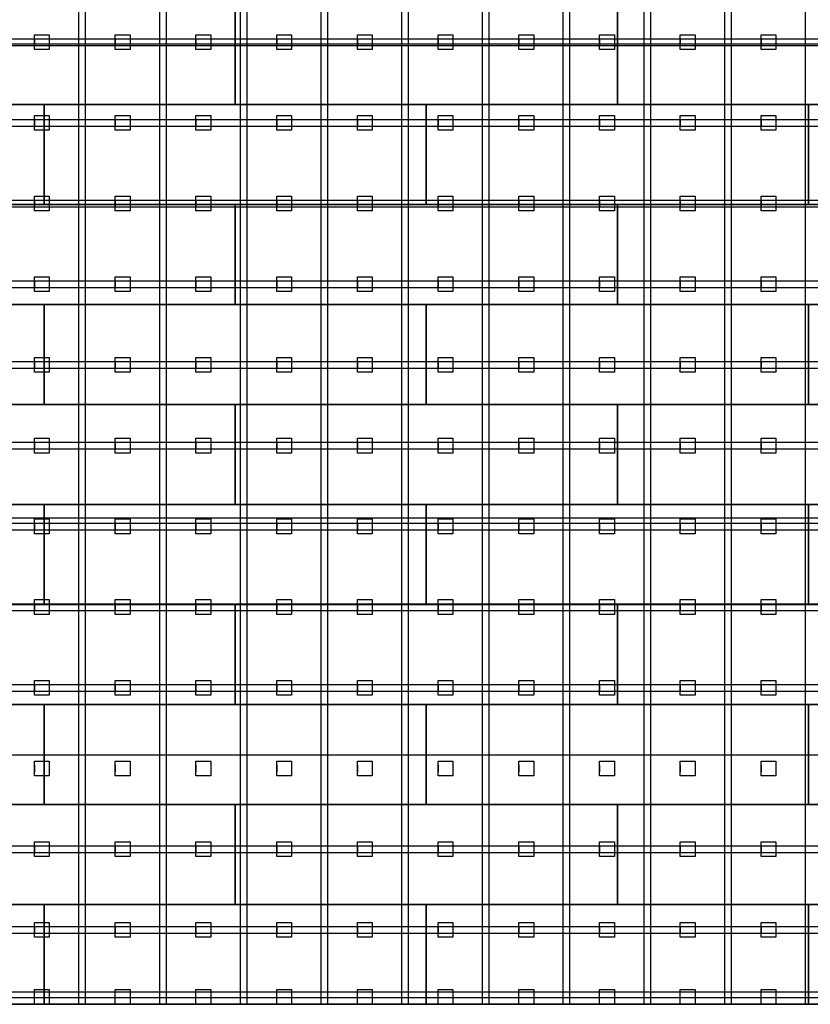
# Model space of a CAD drawing. Header units: millimetres. Extents: x -209 to 59634, y -321 to 28971.
# Tile 4 of 12: x 27985 to 33323, y 3691 to 10340. Entities that reach past the tile are written whole.
import ezdxf

# ---------------------------------------------------------------- set-up
doc = ezdxf.new("R2010")
doc.units = ezdxf.units.MM
for name, color, linetype in [('Schwingboden', 1, 'Continuous'), ('Tanzteppich', 3, 'Continuous'), ('Unterkonstrucktion', 6, 'Continuous'), ('Unterlegblättchen', 7, 'Continuous')]:
    doc.layers.add(name, color=color, linetype=linetype)

msp = doc.modelspace()

# ---------------------------------------------------------------- linework, layer by layer
at = {"layer": 'Schwingboden'}
for p, q in [((29440.1, 10441.4), (29440.1, 9766.4)), ((29440.1, 9766.4), (29440.1, 10441.4)), ((32020.1, 10441.4), (32020.1, 9766.4)), ((32020.1, 9766.4), (32020.1, 10441.4)), ((25570.1, 9766.4), (28150.1, 9766.4)), ((29440.1, 9766.4), (26860.1, 9766.4)), ((28150.1, 9766.4), (28150.1, 9091.4)), ((28150.1, 9766.4), (30730.1, 9766.4)), ((28150.1, 9091.4), (28150.1, 9766.4)), ((32020.1, 9766.4), (29440.1, 9766.4)), ((30730.1, 9766.4), (30730.1, 9091.4)), ((30730.1, 9766.4), (33310.1, 9766.4)), ((30730.1, 9091.4), (30730.1, 9766.4)), ((34600.1, 9766.4), (32020.1, 9766.4)), ((33310.1, 9766.4), (33310.1, 9091.4)), ((33310.1, 9766.4), (35890.1, 9766.4)), ((33310.1, 9091.4), (33310.1, 9766.4)), ((28150.1, 9091.4), (25570.1, 9091.4)), ((26860.1, 9091.4), (29440.1, 9091.4)), ((30730.1, 9091.4), (28150.1, 9091.4)), ((29440.1, 9091.4), (29440.1, 8416.4)), ((29440.1, 9091.4), (32020.1, 9091.4)), ((29440.1, 8416.4), (29440.1, 9091.4)), ((33310.1, 9091.4), (30730.1, 9091.4)), ((32020.1, 9091.4), (32020.1, 8416.4)), ((32020.1, 9091.4), (34600.1, 9091.4)), ((32020.1, 8416.4), (32020.1, 9091.4)), ((35890.1, 9091.4), (33310.1, 9091.4)), ((25570.1, 8416.4), (28150.1, 8416.4)), ((29440.1, 8416.4), (26860.1, 8416.4)), ((28150.1, 8416.4), (28150.1, 7741.4)), ((28150.1, 8416.4), (30730.1, 8416.4)), ((28150.1, 7741.4), (28150.1, 8416.4)), ((32020.1, 8416.4), (29440.1, 8416.4)), ((30730.1, 8416.4), (30730.1, 7741.4)), ((30730.1, 8416.4), (33310.1, 8416.4)), ((30730.1, 7741.4), (30730.1, 8416.4)), ((34600.1, 8416.4), (32020.1, 8416.4)), ((33310.1, 8416.4), (33310.1, 7741.4)), ((33310.1, 8416.4), (35890.1, 8416.4)), ((33310.1, 7741.4), (33310.1, 8416.4)), ((28150.1, 7741.4), (25570.1, 7741.4)), ((26860.1, 7741.4), (29440.1, 7741.4)), ((30730.1, 7741.4), (28150.1, 7741.4)), ((29440.1, 7741.4), (29440.1, 7066.4)), ((29440.1, 7741.4), (32020.1, 7741.4)), ((29440.1, 7066.4), (29440.1, 7741.4)), ((33310.1, 7741.4), (30730.1, 7741.4)), ((32020.1, 7741.4), (32020.1, 7066.4)), ((32020.1, 7741.4), (34600.1, 7741.4)), ((32020.1, 7066.4), (32020.1, 7741.4)), ((35890.1, 7741.4), (33310.1, 7741.4)), ((25570.1, 7066.4), (28150.1, 7066.4)), ((29440.1, 7066.4), (26860.1, 7066.4)), ((28150.1, 7066.4), (28150.1, 6391.4)), ((28150.1, 7066.4), (30730.1, 7066.4)), ((28150.1, 6391.4), (28150.1, 7066.4)), ((32020.1, 7066.4), (29440.1, 7066.4)), ((30730.1, 7066.4), (30730.1, 6391.4)), ((30730.1, 7066.4), (33310.1, 7066.4)), ((30730.1, 6391.4), (30730.1, 7066.4)), ((34600.1, 7066.4), (32020.1, 7066.4)), ((33310.1, 7066.4), (33310.1, 6391.4)), ((33310.1, 7066.4), (35890.1, 7066.4)), ((33310.1, 6391.4), (33310.1, 7066.4)), ((28150.1, 6391.4), (25570.1, 6391.4)), ((26860.1, 6391.4), (29440.1, 6391.4)), ((30730.1, 6391.4), (28150.1, 6391.4)), ((29440.1, 6391.4), (29440.1, 5716.4)), ((29440.1, 6391.4), (32020.1, 6391.4)), ((29440.1, 5716.4), (29440.1, 6391.4)), ((33310.1, 6391.4), (30730.1, 6391.4)), ((32020.1, 6391.4), (32020.1, 5716.4)), ((32020.1, 6391.4), (34600.1, 6391.4)), ((32020.1, 5716.4), (32020.1, 6391.4)), ((35890.1, 6391.4), (33310.1, 6391.4)), ((25570.1, 5716.4), (28150.1, 5716.4)), ((29440.1, 5716.4), (26860.1, 5716.4)), ((28150.1, 5716.4), (28150.1, 5041.4)), ((28150.1, 5716.4), (30730.1, 5716.4)), ((28150.1, 5041.4), (28150.1, 5716.4)), ((32020.1, 5716.4), (29440.1, 5716.4)), ((30730.1, 5716.4), (30730.1, 5041.4)), ((30730.1, 5716.4), (33310.1, 5716.4)), ((30730.1, 5041.4), (30730.1, 5716.4)), ((34600.1, 5716.4), (32020.1, 5716.4)), ((33310.1, 5716.4), (33310.1, 5041.4)), ((33310.1, 5716.4), (35890.1, 5716.4)), ((33310.1, 5041.4), (33310.1, 5716.4)), ((28150.1, 5041.4), (25570.1, 5041.4)), ((26860.1, 5041.4), (29440.1, 5041.4)), ((30730.1, 5041.4), (28150.1, 5041.4)), ((29440.1, 5041.4), (29440.1, 4366.4)), ((29440.1, 5041.4), (32020.1, 5041.4)), ((29440.1, 4366.4), (29440.1, 5041.4)), ((33310.1, 5041.4), (30730.1, 5041.4)), ((32020.1, 5041.4), (32020.1, 4366.4)), ((32020.1, 5041.4), (34600.1, 5041.4)), ((32020.1, 4366.4), (32020.1, 5041.4)), ((35890.1, 5041.4), (33310.1, 5041.4)), ((25570.1, 4366.4), (28150.1, 4366.4)), ((29440.1, 4366.4), (26860.1, 4366.4)), ((28150.1, 4366.4), (28150.1, 3691.4)), ((28150.1, 4366.4), (30730.1, 4366.4)), ((28150.1, 3691.4), (28150.1, 4366.4)), ((28150.1, 4366.4), (33310.1, 4366.4)), ((32020.1, 4366.4), (29440.1, 4366.4)), ((30730.1, 4366.4), (30730.1, 3691.4)), ((30730.1, 3691.4), (30730.1, 4366.4)), ((30730.1, 4366.4), (35890.1, 4366.4)), ((34600.1, 4366.4), (32020.1, 4366.4)), ((33310.1, 4366.4), (33310.1, 3691.4)), ((33310.1, 3691.4), (33310.1, 4366.4)), ((33310.1, 4366.4), (38470.1, 4366.4)), ((28150.1, 3691.4), (25570.1, 3691.4)), ((30730.1, 3691.4), (28150.1, 3691.4)), ((33310.1, 3691.4), (28150.1, 3691.4)), ((33310.1, 3691.4), (28150.1, 3691.4)), ((35890.1, 3691.4), (30730.1, 3691.4)), ((38470.1, 3691.4), (33310.1, 3691.4))]:
    msp.add_line(p, q, dxfattribs=at)
at = {"layer": 'Tanzteppich'}
for p, q in [((19120.1, 10176.4), (41050.1, 10176.4)), ((19120.1, 8576.4), (41050.1, 8576.4)), ((19120.1, 6976.4), (41050.1, 6976.4)), ((19120.1, 5376.4), (41050.1, 5376.4)), ((19120.1, 3776.4), (41050.1, 3776.4)), ((41050.1, 3691.4), (19120.1, 3691.4))]:
    msp.add_line(p, q, dxfattribs=at)
at = {"layer": 'Unterkonstrucktion'}
for p, q in [((28385.1, 3691.4), (28385.1, 19861.4)), ((28430.1, 3691.4), (28430.1, 19861.4)), ((28930.1, 3691.4), (28930.1, 19861.4)), ((28975.1, 3691.4), (28975.1, 19861.4)), ((29475.1, 3691.4), (29475.1, 19861.4)), ((29520.1, 3691.4), (29520.1, 19861.4)), ((30020.1, 3691.4), (30020.1, 19861.4)), ((30065.1, 3691.4), (30065.1, 19861.4)), ((30565.1, 3691.4), (30565.1, 19861.4)), ((30610.1, 3691.4), (30610.1, 19861.4)), ((31110.1, 3691.4), (31110.1, 19861.4)), ((31155.1, 3691.4), (31155.1, 19861.4)), ((31655.1, 3691.4), (31655.1, 19861.4)), ((31700.1, 3691.4), (31700.1, 19861.4)), ((32200.1, 3691.4), (32200.1, 19861.4)), ((32245.1, 3691.4), (32245.1, 19861.4)), ((32745.1, 3691.4), (32745.1, 19861.4)), ((32790.1, 3691.4), (32790.1, 19861.4)), ((33290.1, 3691.4), (33290.1, 19861.4)), ((19120.1, 10211.4), (41046.2, 10211.4)), ((19120.1, 10166.4), (41046.2, 10166.4)), ((19120.1, 9666.4), (41050.1, 9666.4)), ((19120.1, 9621.4), (41050.1, 9621.4)), ((19120.1, 9121.4), (41050.1, 9121.4)), ((19120.1, 9076.4), (41046.3, 9076.4)), ((19120.1, 8576.4), (41046.4, 8576.4)), ((19120.1, 8531.4), (41046.4, 8531.4)), ((19120.1, 8031.4), (41050.1, 8031.4)), ((19120.1, 7986.4), (41050.1, 7986.4)), ((19120.1, 7486.4), (41046.5, 7486.4)), ((19120.1, 7441.4), (41046.5, 7441.4)), ((19120.1, 6941.4), (41046.5, 6941.4)), ((19120.1, 6896.4), (41046.5, 6896.4)), ((19120.1, 6396.4), (41046.6, 6396.4)), ((19120.1, 6351.4), (41046.6, 6351.4)), ((19120.1, 5851.4), (41046.7, 5851.4)), ((19120.1, 5806.4), (41046.7, 5806.4)), ((19120.1, 4761.4), (41046.8, 4761.4)), ((19120.1, 4716.4), (41046.8, 4716.4)), ((19120.1, 4216.4), (41046.9, 4216.4)), ((19120.1, 4171.4), (41046.9, 4171.4)), ((19120.1, 3736.4), (41046.9, 3736.4)), ((19120.1, 3691.4), (41050.1, 3691.4)), ((19120.1, 3691.4), (41050.1, 3691.4))]:
    msp.add_line(p, q, dxfattribs=at)
at = {"layer": 'Unterlegblättchen'}
for p, q in [((28085.1, 10188.9), (28085.1, 10238.9)), ((28085.1, 10238.9), (28185.1, 10238.9)), ((28085.1, 10138.9), (28085.1, 10238.9)), ((28085.1, 10211.4), (28085.1, 10166.4)), ((28185.1, 10238.9), (28185.1, 10138.9)), ((28630.1, 10188.9), (28630.1, 10238.9)), ((28630.1, 10238.9), (28730.1, 10238.9)), ((28630.1, 10138.9), (28630.1, 10238.9)), ((28630.1, 10211.4), (28630.1, 10166.4)), ((28730.1, 10238.9), (28730.1, 10138.9)), ((29175.1, 10188.9), (29175.1, 10238.9)), ((29175.1, 10238.9), (29275.1, 10238.9)), ((29175.1, 10138.9), (29175.1, 10238.9)), ((29175.1, 10211.4), (29175.1, 10166.4)), ((29275.1, 10238.9), (29275.1, 10138.9)), ((29720.1, 10188.9), (29720.1, 10238.9)), ((29720.1, 10238.9), (29820.1, 10238.9)), ((29720.1, 10138.9), (29720.1, 10238.9)), ((29720.1, 10211.4), (29720.1, 10166.4)), ((29820.1, 10238.9), (29820.1, 10138.9)), ((30265.1, 10188.9), (30265.1, 10238.9)), ((30265.1, 10238.9), (30365.1, 10238.9)), ((30265.1, 10138.9), (30265.1, 10238.9)), ((30265.1, 10211.4), (30265.1, 10166.4)), ((30365.1, 10238.9), (30365.1, 10138.9)), ((30810.1, 10188.9), (30810.1, 10238.9)), ((30810.1, 10238.9), (30910.1, 10238.9)), ((30810.1, 10138.9), (30810.1, 10238.9)), ((30810.1, 10211.4), (30810.1, 10166.4)), ((30910.1, 10238.9), (30910.1, 10138.9)), ((31355.1, 10188.9), (31355.1, 10238.9)), ((31355.1, 10238.9), (31455.1, 10238.9)), ((31355.1, 10138.9), (31355.1, 10238.9)), ((31355.1, 10211.4), (31355.1, 10166.4)), ((31455.1, 10238.9), (31455.1, 10138.9)), ((31900.1, 10188.9), (31900.1, 10238.9)), ((31900.1, 10238.9), (32000.1, 10238.9)), ((31900.1, 10138.9), (31900.1, 10238.9)), ((31900.1, 10211.4), (31900.1, 10166.4)), ((32000.1, 10238.9), (32000.1, 10138.9)), ((32445.1, 10188.9), (32445.1, 10238.9)), ((32445.1, 10238.9), (32545.1, 10238.9)), ((32445.1, 10138.9), (32445.1, 10238.9)), ((32445.1, 10211.4), (32445.1, 10166.4)), ((32545.1, 10238.9), (32545.1, 10138.9)), ((32990.1, 10188.9), (32990.1, 10238.9)), ((32990.1, 10238.9), (33090.1, 10238.9)), ((32990.1, 10138.9), (32990.1, 10238.9)), ((32990.1, 10211.4), (32990.1, 10166.4)), ((33090.1, 10238.9), (33090.1, 10138.9)), ((28185.1, 10138.9), (28085.1, 10138.9)), ((28730.1, 10138.9), (28630.1, 10138.9)), ((29275.1, 10138.9), (29175.1, 10138.9)), ((29820.1, 10138.9), (29720.1, 10138.9)), ((30365.1, 10138.9), (30265.1, 10138.9)), ((30910.1, 10138.9), (30810.1, 10138.9)), ((31455.1, 10138.9), (31355.1, 10138.9)), ((32000.1, 10138.9), (31900.1, 10138.9)), ((32545.1, 10138.9), (32445.1, 10138.9)), ((33090.1, 10138.9), (32990.1, 10138.9)), ((28085.1, 9643.9), (28085.1, 9693.9)), ((28085.1, 9693.9), (28185.1, 9693.9)), ((28085.1, 9593.9), (28085.1, 9693.9)), ((28085.1, 9666.4), (28085.1, 9621.4)), ((28185.1, 9693.9), (28185.1, 9593.9)), ((28630.1, 9643.9), (28630.1, 9693.9)), ((28630.1, 9693.9), (28730.1, 9693.9)), ((28630.1, 9593.9), (28630.1, 9693.9)), ((28630.1, 9666.4), (28630.1, 9621.4)), ((28730.1, 9693.9), (28730.1, 9593.9)), ((29175.1, 9643.9), (29175.1, 9693.9)), ((29175.1, 9693.9), (29275.1, 9693.9)), ((29175.1, 9593.9), (29175.1, 9693.9)), ((29175.1, 9666.4), (29175.1, 9621.4)), ((29275.1, 9693.9), (29275.1, 9593.9)), ((29720.1, 9643.9), (29720.1, 9693.9)), ((29720.1, 9693.9), (29820.1, 9693.9)), ((29720.1, 9593.9), (29720.1, 9693.9)), ((29720.1, 9666.4), (29720.1, 9621.4)), ((29820.1, 9693.9), (29820.1, 9593.9)), ((30265.1, 9643.9), (30265.1, 9693.9)), ((30265.1, 9693.9), (30365.1, 9693.9)), ((30265.1, 9593.9), (30265.1, 9693.9)), ((30265.1, 9666.4), (30265.1, 9621.4)), ((30365.1, 9693.9), (30365.1, 9593.9)), ((30810.1, 9643.9), (30810.1, 9693.9)), ((30810.1, 9693.9), (30910.1, 9693.9)), ((30810.1, 9593.9), (30810.1, 9693.9)), ((30810.1, 9666.4), (30810.1, 9621.4)), ((30910.1, 9693.9), (30910.1, 9593.9)), ((31355.1, 9643.9), (31355.1, 9693.9)), ((31355.1, 9693.9), (31455.1, 9693.9)), ((31355.1, 9593.9), (31355.1, 9693.9)), ((31355.1, 9666.4), (31355.1, 9621.4)), ((31455.1, 9693.9), (31455.1, 9593.9)), ((31900.1, 9643.9), (31900.1, 9693.9)), ((31900.1, 9693.9), (32000.1, 9693.9)), ((31900.1, 9593.9), (31900.1, 9693.9)), ((31900.1, 9666.4), (31900.1, 9621.4)), ((32000.1, 9693.9), (32000.1, 9593.9)), ((32445.1, 9643.9), (32445.1, 9693.9)), ((32445.1, 9693.9), (32545.1, 9693.9)), ((32445.1, 9593.9), (32445.1, 9693.9)), ((32445.1, 9666.4), (32445.1, 9621.4)), ((32545.1, 9693.9), (32545.1, 9593.9)), ((32990.1, 9643.9), (32990.1, 9693.9)), ((32990.1, 9693.9), (33090.1, 9693.9)), ((32990.1, 9593.9), (32990.1, 9693.9)), ((32990.1, 9666.4), (32990.1, 9621.4)), ((33090.1, 9693.9), (33090.1, 9593.9)), ((28185.1, 9593.9), (28085.1, 9593.9)), ((28730.1, 9593.9), (28630.1, 9593.9)), ((29275.1, 9593.9), (29175.1, 9593.9)), ((29820.1, 9593.9), (29720.1, 9593.9)), ((30365.1, 9593.9), (30265.1, 9593.9)), ((30910.1, 9593.9), (30810.1, 9593.9)), ((31455.1, 9593.9), (31355.1, 9593.9)), ((32000.1, 9593.9), (31900.1, 9593.9)), ((32545.1, 9593.9), (32445.1, 9593.9)), ((33090.1, 9593.9), (32990.1, 9593.9)), ((28085.1, 9098.9), (28085.1, 9148.9)), ((28085.1, 9148.9), (28185.1, 9148.9)), ((28085.1, 9048.9), (28085.1, 9148.9)), ((28085.1, 9121.4), (28085.1, 9076.4)), ((28185.1, 9148.9), (28185.1, 9048.9)), ((28630.1, 9098.9), (28630.1, 9148.9)), ((28630.1, 9148.9), (28730.1, 9148.9)), ((28630.1, 9048.9), (28630.1, 9148.9)), ((28630.1, 9121.4), (28630.1, 9076.4)), ((28730.1, 9148.9), (28730.1, 9048.9)), ((29175.1, 9098.9), (29175.1, 9148.9)), ((29175.1, 9148.9), (29275.1, 9148.9)), ((29175.1, 9048.9), (29175.1, 9148.9)), ((29175.1, 9121.4), (29175.1, 9076.4)), ((29275.1, 9148.9), (29275.1, 9048.9)), ((29720.1, 9098.9), (29720.1, 9148.9)), ((29720.1, 9148.9), (29820.1, 9148.9)), ((29720.1, 9048.9), (29720.1, 9148.9)), ((29720.1, 9121.4), (29720.1, 9076.4)), ((29820.1, 9148.9), (29820.1, 9048.9)), ((30265.1, 9098.9), (30265.1, 9148.9)), ((30265.1, 9148.9), (30365.1, 9148.9)), ((30265.1, 9048.9), (30265.1, 9148.9)), ((30265.1, 9121.4), (30265.1, 9076.4)), ((30365.1, 9148.9), (30365.1, 9048.9)), ((30810.1, 9098.9), (30810.1, 9148.9)), ((30810.1, 9148.9), (30910.1, 9148.9)), ((30810.1, 9048.9), (30810.1, 9148.9)), ((30810.1, 9121.4), (30810.1, 9076.4)), ((30910.1, 9148.9), (30910.1, 9048.9)), ((31355.1, 9098.9), (31355.1, 9148.9)), ((31355.1, 9148.9), (31455.1, 9148.9)), ((31355.1, 9048.9), (31355.1, 9148.9)), ((31355.1, 9121.4), (31355.1, 9076.4)), ((31455.1, 9148.9), (31455.1, 9048.9)), ((31900.1, 9098.9), (31900.1, 9148.9)), ((31900.1, 9148.9), (32000.1, 9148.9)), ((31900.1, 9048.9), (31900.1, 9148.9)), ((31900.1, 9121.4), (31900.1, 9076.4)), ((32000.1, 9148.9), (32000.1, 9048.9)), ((32445.1, 9098.9), (32445.1, 9148.9)), ((32445.1, 9148.9), (32545.1, 9148.9)), ((32445.1, 9048.9), (32445.1, 9148.9)), ((32445.1, 9121.4), (32445.1, 9076.4)), ((32545.1, 9148.9), (32545.1, 9048.9)), ((32990.1, 9098.9), (32990.1, 9148.9)), ((32990.1, 9148.9), (33090.1, 9148.9)), ((32990.1, 9048.9), (32990.1, 9148.9)), ((32990.1, 9121.4), (32990.1, 9076.4)), ((33090.1, 9148.9), (33090.1, 9048.9)), ((28185.1, 9048.9), (28085.1, 9048.9)), ((28730.1, 9048.9), (28630.1, 9048.9)), ((29275.1, 9048.9), (29175.1, 9048.9)), ((29820.1, 9048.9), (29720.1, 9048.9)), ((30365.1, 9048.9), (30265.1, 9048.9)), ((30910.1, 9048.9), (30810.1, 9048.9)), ((31455.1, 9048.9), (31355.1, 9048.9)), ((32000.1, 9048.9), (31900.1, 9048.9)), ((32545.1, 9048.9), (32445.1, 9048.9)), ((33090.1, 9048.9), (32990.1, 9048.9)), ((28085.1, 8553.9), (28085.1, 8603.9)), ((28085.1, 8603.9), (28185.1, 8603.9)), ((28085.1, 8503.9), (28085.1, 8603.9)), ((28185.1, 8603.9), (28185.1, 8503.9)), ((28630.1, 8553.9), (28630.1, 8603.9)), ((28630.1, 8603.9), (28730.1, 8603.9)), ((28630.1, 8503.9), (28630.1, 8603.9)), ((28730.1, 8603.9), (28730.1, 8503.9)), ((29175.1, 8553.9), (29175.1, 8603.9)), ((29175.1, 8603.9), (29275.1, 8603.9)), ((29175.1, 8503.9), (29175.1, 8603.9)), ((29275.1, 8603.9), (29275.1, 8503.9)), ((29720.1, 8553.9), (29720.1, 8603.9)), ((29720.1, 8603.9), (29820.1, 8603.9)), ((29720.1, 8503.9), (29720.1, 8603.9)), ((29820.1, 8603.9), (29820.1, 8503.9)), ((30265.1, 8553.9), (30265.1, 8603.9)), ((30265.1, 8603.9), (30365.1, 8603.9)), ((30265.1, 8503.9), (30265.1, 8603.9)), ((30365.1, 8603.9), (30365.1, 8503.9)), ((30810.1, 8553.9), (30810.1, 8603.9)), ((30810.1, 8603.9), (30910.1, 8603.9)), ((30810.1, 8503.9), (30810.1, 8603.9)), ((30910.1, 8603.9), (30910.1, 8503.9)), ((31355.1, 8553.9), (31355.1, 8603.9)), ((31355.1, 8603.9), (31455.1, 8603.9)), ((31355.1, 8503.9), (31355.1, 8603.9)), ((31455.1, 8603.9), (31455.1, 8503.9)), ((31900.1, 8553.9), (31900.1, 8603.9)), ((31900.1, 8603.9), (32000.1, 8603.9)), ((31900.1, 8503.9), (31900.1, 8603.9)), ((32000.1, 8603.9), (32000.1, 8503.9)), ((32445.1, 8553.9), (32445.1, 8603.9)), ((32445.1, 8603.9), (32545.1, 8603.9)), ((32445.1, 8503.9), (32445.1, 8603.9)), ((32545.1, 8603.9), (32545.1, 8503.9)), ((32990.1, 8553.9), (32990.1, 8603.9)), ((32990.1, 8603.9), (33090.1, 8603.9)), ((32990.1, 8503.9), (32990.1, 8603.9)), ((33090.1, 8603.9), (33090.1, 8503.9)), ((28085.1, 8576.4), (28085.1, 8531.4)), ((28630.1, 8576.4), (28630.1, 8531.4)), ((29175.1, 8576.4), (29175.1, 8531.4)), ((29720.1, 8576.4), (29720.1, 8531.4)), ((30265.1, 8576.4), (30265.1, 8531.4)), ((30810.1, 8576.4), (30810.1, 8531.4)), ((31355.1, 8576.4), (31355.1, 8531.4)), ((31900.1, 8576.4), (31900.1, 8531.4)), ((32445.1, 8576.4), (32445.1, 8531.4)), ((32990.1, 8576.4), (32990.1, 8531.4)), ((28185.1, 8503.9), (28085.1, 8503.9)), ((28730.1, 8503.9), (28630.1, 8503.9)), ((29275.1, 8503.9), (29175.1, 8503.9)), ((29820.1, 8503.9), (29720.1, 8503.9)), ((30365.1, 8503.9), (30265.1, 8503.9)), ((30910.1, 8503.9), (30810.1, 8503.9)), ((31455.1, 8503.9), (31355.1, 8503.9)), ((32000.1, 8503.9), (31900.1, 8503.9)), ((32545.1, 8503.9), (32445.1, 8503.9)), ((33090.1, 8503.9), (32990.1, 8503.9)), ((28085.1, 8008.9), (28085.1, 8058.9)), ((28085.1, 8058.9), (28185.1, 8058.9)), ((28085.1, 7958.9), (28085.1, 8058.9)), ((28185.1, 8058.9), (28185.1, 7958.9)), ((28630.1, 8008.9), (28630.1, 8058.9)), ((28630.1, 8058.9), (28730.1, 8058.9)), ((28630.1, 7958.9), (28630.1, 8058.9)), ((28730.1, 8058.9), (28730.1, 7958.9)), ((29175.1, 8008.9), (29175.1, 8058.9)), ((29175.1, 8058.9), (29275.1, 8058.9)), ((29175.1, 7958.9), (29175.1, 8058.9)), ((29275.1, 8058.9), (29275.1, 7958.9)), ((29720.1, 8008.9), (29720.1, 8058.9)), ((29720.1, 8058.9), (29820.1, 8058.9)), ((29720.1, 7958.9), (29720.1, 8058.9)), ((29820.1, 8058.9), (29820.1, 7958.9)), ((30265.1, 8008.9), (30265.1, 8058.9)), ((30265.1, 8058.9), (30365.1, 8058.9)), ((30265.1, 7958.9), (30265.1, 8058.9)), ((30365.1, 8058.9), (30365.1, 7958.9)), ((30810.1, 8008.9), (30810.1, 8058.9)), ((30810.1, 8058.9), (30910.1, 8058.9)), ((30810.1, 7958.9), (30810.1, 8058.9)), ((30910.1, 8058.9), (30910.1, 7958.9)), ((31355.1, 8008.9), (31355.1, 8058.9)), ((31355.1, 8058.9), (31455.1, 8058.9)), ((31355.1, 7958.9), (31355.1, 8058.9)), ((31455.1, 8058.9), (31455.1, 7958.9)), ((31900.1, 8008.9), (31900.1, 8058.9)), ((31900.1, 8058.9), (32000.1, 8058.9)), ((31900.1, 7958.9), (31900.1, 8058.9)), ((32000.1, 8058.9), (32000.1, 7958.9)), ((32445.1, 8008.9), (32445.1, 8058.9)), ((32445.1, 8058.9), (32545.1, 8058.9)), ((32445.1, 7958.9), (32445.1, 8058.9)), ((32545.1, 8058.9), (32545.1, 7958.9)), ((32990.1, 8008.9), (32990.1, 8058.9)), ((32990.1, 8058.9), (33090.1, 8058.9)), ((32990.1, 7958.9), (32990.1, 8058.9)), ((33090.1, 8058.9), (33090.1, 7958.9)), ((28085.1, 8031.4), (28085.1, 7986.4)), ((28630.1, 8031.4), (28630.1, 7986.4)), ((29175.1, 8031.4), (29175.1, 7986.4)), ((29720.1, 8031.4), (29720.1, 7986.4)), ((30265.1, 8031.4), (30265.1, 7986.4)), ((30810.1, 8031.4), (30810.1, 7986.4)), ((31355.1, 8031.4), (31355.1, 7986.4)), ((31900.1, 8031.4), (31900.1, 7986.4)), ((32445.1, 8031.4), (32445.1, 7986.4)), ((32990.1, 8031.4), (32990.1, 7986.4)), ((28185.1, 7958.9), (28085.1, 7958.9)), ((28730.1, 7958.9), (28630.1, 7958.9)), ((29275.1, 7958.9), (29175.1, 7958.9)), ((29820.1, 7958.9), (29720.1, 7958.9)), ((30365.1, 7958.9), (30265.1, 7958.9)), ((30910.1, 7958.9), (30810.1, 7958.9)), ((31455.1, 7958.9), (31355.1, 7958.9)), ((32000.1, 7958.9), (31900.1, 7958.9)), ((32545.1, 7958.9), (32445.1, 7958.9)), ((33090.1, 7958.9), (32990.1, 7958.9)), ((28085.1, 7463.9), (28085.1, 7513.9)), ((28085.1, 7513.9), (28185.1, 7513.9)), ((28085.1, 7413.9), (28085.1, 7513.9)), ((28185.1, 7513.9), (28185.1, 7413.9)), ((28630.1, 7463.9), (28630.1, 7513.9)), ((28630.1, 7513.9), (28730.1, 7513.9)), ((28630.1, 7413.9), (28630.1, 7513.9)), ((28730.1, 7513.9), (28730.1, 7413.9)), ((29175.1, 7463.9), (29175.1, 7513.9)), ((29175.1, 7513.9), (29275.1, 7513.9)), ((29175.1, 7413.9), (29175.1, 7513.9)), ((29275.1, 7513.9), (29275.1, 7413.9)), ((29720.1, 7463.9), (29720.1, 7513.9)), ((29720.1, 7513.9), (29820.1, 7513.9)), ((29720.1, 7413.9), (29720.1, 7513.9)), ((29820.1, 7513.9), (29820.1, 7413.9)), ((30265.1, 7463.9), (30265.1, 7513.9)), ((30265.1, 7513.9), (30365.1, 7513.9)), ((30265.1, 7413.9), (30265.1, 7513.9)), ((30365.1, 7513.9), (30365.1, 7413.9)), ((30810.1, 7463.9), (30810.1, 7513.9)), ((30810.1, 7513.9), (30910.1, 7513.9)), ((30810.1, 7413.9), (30810.1, 7513.9)), ((30910.1, 7513.9), (30910.1, 7413.9)), ((31355.1, 7463.9), (31355.1, 7513.9)), ((31355.1, 7513.9), (31455.1, 7513.9)), ((31355.1, 7413.9), (31355.1, 7513.9)), ((31455.1, 7513.9), (31455.1, 7413.9)), ((31900.1, 7463.9), (31900.1, 7513.9)), ((31900.1, 7513.9), (32000.1, 7513.9)), ((31900.1, 7413.9), (31900.1, 7513.9)), ((32000.1, 7513.9), (32000.1, 7413.9)), ((32445.1, 7463.9), (32445.1, 7513.9)), ((32445.1, 7513.9), (32545.1, 7513.9)), ((32445.1, 7413.9), (32445.1, 7513.9)), ((32545.1, 7513.9), (32545.1, 7413.9)), ((32990.1, 7463.9), (32990.1, 7513.9)), ((32990.1, 7513.9), (33090.1, 7513.9)), ((32990.1, 7413.9), (32990.1, 7513.9)), ((33090.1, 7513.9), (33090.1, 7413.9)), ((28085.1, 7486.4), (28085.1, 7441.4)), ((28630.1, 7486.4), (28630.1, 7441.4)), ((29175.1, 7486.4), (29175.1, 7441.4)), ((29720.1, 7486.4), (29720.1, 7441.4)), ((30265.1, 7486.4), (30265.1, 7441.4)), ((30810.1, 7486.4), (30810.1, 7441.4)), ((31355.1, 7486.4), (31355.1, 7441.4)), ((31900.1, 7486.4), (31900.1, 7441.4)), ((32445.1, 7486.4), (32445.1, 7441.4)), ((32990.1, 7486.4), (32990.1, 7441.4)), ((28185.1, 7413.9), (28085.1, 7413.9)), ((28730.1, 7413.9), (28630.1, 7413.9)), ((29275.1, 7413.9), (29175.1, 7413.9)), ((29820.1, 7413.9), (29720.1, 7413.9)), ((30365.1, 7413.9), (30265.1, 7413.9)), ((30910.1, 7413.9), (30810.1, 7413.9)), ((31455.1, 7413.9), (31355.1, 7413.9)), ((32000.1, 7413.9), (31900.1, 7413.9)), ((32545.1, 7413.9), (32445.1, 7413.9)), ((33090.1, 7413.9), (32990.1, 7413.9)), ((28085.1, 6918.9), (28085.1, 6968.9)), ((28085.1, 6968.9), (28185.1, 6968.9)), ((28085.1, 6868.9), (28085.1, 6968.9)), ((28085.1, 6941.4), (28085.1, 6896.4)), ((28185.1, 6968.9), (28185.1, 6868.9)), ((28630.1, 6918.9), (28630.1, 6968.9)), ((28630.1, 6968.9), (28730.1, 6968.9)), ((28630.1, 6868.9), (28630.1, 6968.9)), ((28630.1, 6941.4), (28630.1, 6896.4)), ((28730.1, 6968.9), (28730.1, 6868.9)), ((29175.1, 6918.9), (29175.1, 6968.9)), ((29175.1, 6968.9), (29275.1, 6968.9)), ((29175.1, 6868.9), (29175.1, 6968.9)), ((29175.1, 6941.4), (29175.1, 6896.4)), ((29275.1, 6968.9), (29275.1, 6868.9)), ((29720.1, 6918.9), (29720.1, 6968.9)), ((29720.1, 6968.9), (29820.1, 6968.9)), ((29720.1, 6868.9), (29720.1, 6968.9)), ((29720.1, 6941.4), (29720.1, 6896.4)), ((29820.1, 6968.9), (29820.1, 6868.9)), ((30265.1, 6918.9), (30265.1, 6968.9)), ((30265.1, 6968.9), (30365.1, 6968.9)), ((30265.1, 6868.9), (30265.1, 6968.9)), ((30265.1, 6941.4), (30265.1, 6896.4)), ((30365.1, 6968.9), (30365.1, 6868.9)), ((30810.1, 6918.9), (30810.1, 6968.9)), ((30810.1, 6968.9), (30910.1, 6968.9)), ((30810.1, 6868.9), (30810.1, 6968.9)), ((30810.1, 6941.4), (30810.1, 6896.4)), ((30910.1, 6968.9), (30910.1, 6868.9)), ((31355.1, 6918.9), (31355.1, 6968.9)), ((31355.1, 6968.9), (31455.1, 6968.9)), ((31355.1, 6868.9), (31355.1, 6968.9)), ((31355.1, 6941.4), (31355.1, 6896.4)), ((31455.1, 6968.9), (31455.1, 6868.9)), ((31900.1, 6918.9), (31900.1, 6968.9)), ((31900.1, 6968.9), (32000.1, 6968.9)), ((31900.1, 6868.9), (31900.1, 6968.9)), ((31900.1, 6941.4), (31900.1, 6896.4)), ((32000.1, 6968.9), (32000.1, 6868.9)), ((32445.1, 6918.9), (32445.1, 6968.9)), ((32445.1, 6968.9), (32545.1, 6968.9)), ((32445.1, 6868.9), (32445.1, 6968.9)), ((32445.1, 6941.4), (32445.1, 6896.4)), ((32545.1, 6968.9), (32545.1, 6868.9)), ((32990.1, 6918.9), (32990.1, 6968.9)), ((32990.1, 6968.9), (33090.1, 6968.9)), ((32990.1, 6868.9), (32990.1, 6968.9)), ((32990.1, 6941.4), (32990.1, 6896.4)), ((33090.1, 6968.9), (33090.1, 6868.9)), ((28185.1, 6868.9), (28085.1, 6868.9)), ((28730.1, 6868.9), (28630.1, 6868.9)), ((29275.1, 6868.9), (29175.1, 6868.9)), ((29820.1, 6868.9), (29720.1, 6868.9)), ((30365.1, 6868.9), (30265.1, 6868.9)), ((30910.1, 6868.9), (30810.1, 6868.9)), ((31455.1, 6868.9), (31355.1, 6868.9)), ((32000.1, 6868.9), (31900.1, 6868.9)), ((32545.1, 6868.9), (32445.1, 6868.9)), ((33090.1, 6868.9), (32990.1, 6868.9)), ((28085.1, 6373.9), (28085.1, 6423.9)), ((28085.1, 6423.9), (28185.1, 6423.9)), ((28085.1, 6323.9), (28085.1, 6423.9)), ((28085.1, 6396.4), (28085.1, 6351.4)), ((28185.1, 6423.9), (28185.1, 6323.9)), ((28630.1, 6373.9), (28630.1, 6423.9)), ((28630.1, 6423.9), (28730.1, 6423.9)), ((28630.1, 6323.9), (28630.1, 6423.9)), ((28630.1, 6396.4), (28630.1, 6351.4)), ((28730.1, 6423.9), (28730.1, 6323.9)), ((29175.1, 6373.9), (29175.1, 6423.9)), ((29175.1, 6423.9), (29275.1, 6423.9)), ((29175.1, 6323.9), (29175.1, 6423.9)), ((29175.1, 6396.4), (29175.1, 6351.4)), ((29275.1, 6423.9), (29275.1, 6323.9)), ((29720.1, 6373.9), (29720.1, 6423.9)), ((29720.1, 6423.9), (29820.1, 6423.9)), ((29720.1, 6323.9), (29720.1, 6423.9)), ((29720.1, 6396.4), (29720.1, 6351.4)), ((29820.1, 6423.9), (29820.1, 6323.9)), ((30265.1, 6373.9), (30265.1, 6423.9)), ((30265.1, 6423.9), (30365.1, 6423.9)), ((30265.1, 6323.9), (30265.1, 6423.9)), ((30265.1, 6396.4), (30265.1, 6351.4)), ((30365.1, 6423.9), (30365.1, 6323.9)), ((30810.1, 6373.9), (30810.1, 6423.9)), ((30810.1, 6423.9), (30910.1, 6423.9)), ((30810.1, 6323.9), (30810.1, 6423.9)), ((30810.1, 6396.4), (30810.1, 6351.4)), ((30910.1, 6423.9), (30910.1, 6323.9)), ((31355.1, 6373.9), (31355.1, 6423.9)), ((31355.1, 6423.9), (31455.1, 6423.9)), ((31355.1, 6323.9), (31355.1, 6423.9)), ((31355.1, 6396.4), (31355.1, 6351.4)), ((31455.1, 6423.9), (31455.1, 6323.9)), ((31900.1, 6373.9), (31900.1, 6423.9)), ((31900.1, 6423.9), (32000.1, 6423.9)), ((31900.1, 6323.9), (31900.1, 6423.9)), ((31900.1, 6396.4), (31900.1, 6351.4)), ((32000.1, 6423.9), (32000.1, 6323.9)), ((32445.1, 6373.9), (32445.1, 6423.9)), ((32445.1, 6423.9), (32545.1, 6423.9)), ((32445.1, 6323.9), (32445.1, 6423.9)), ((32445.1, 6396.4), (32445.1, 6351.4)), ((32545.1, 6423.9), (32545.1, 6323.9)), ((32990.1, 6373.9), (32990.1, 6423.9)), ((32990.1, 6423.9), (33090.1, 6423.9)), ((32990.1, 6323.9), (32990.1, 6423.9)), ((32990.1, 6396.4), (32990.1, 6351.4)), ((33090.1, 6423.9), (33090.1, 6323.9)), ((28185.1, 6323.9), (28085.1, 6323.9)), ((28730.1, 6323.9), (28630.1, 6323.9)), ((29275.1, 6323.9), (29175.1, 6323.9)), ((29820.1, 6323.9), (29720.1, 6323.9)), ((30365.1, 6323.9), (30265.1, 6323.9)), ((30910.1, 6323.9), (30810.1, 6323.9)), ((31455.1, 6323.9), (31355.1, 6323.9)), ((32000.1, 6323.9), (31900.1, 6323.9)), ((32545.1, 6323.9), (32445.1, 6323.9)), ((33090.1, 6323.9), (32990.1, 6323.9)), ((28085.1, 5828.9), (28085.1, 5878.9)), ((28085.1, 5878.9), (28185.1, 5878.9)), ((28085.1, 5778.9), (28085.1, 5878.9)), ((28085.1, 5851.4), (28085.1, 5806.4)), ((28185.1, 5878.9), (28185.1, 5778.9)), ((28630.1, 5828.9), (28630.1, 5878.9)), ((28630.1, 5878.9), (28730.1, 5878.9)), ((28630.1, 5778.9), (28630.1, 5878.9)), ((28630.1, 5851.4), (28630.1, 5806.4)), ((28730.1, 5878.9), (28730.1, 5778.9)), ((29175.1, 5828.9), (29175.1, 5878.9)), ((29175.1, 5878.9), (29275.1, 5878.9)), ((29175.1, 5778.9), (29175.1, 5878.9)), ((29175.1, 5851.4), (29175.1, 5806.4)), ((29275.1, 5878.9), (29275.1, 5778.9)), ((29720.1, 5828.9), (29720.1, 5878.9)), ((29720.1, 5878.9), (29820.1, 5878.9)), ((29720.1, 5778.9), (29720.1, 5878.9)), ((29720.1, 5851.4), (29720.1, 5806.4)), ((29820.1, 5878.9), (29820.1, 5778.9)), ((30265.1, 5828.9), (30265.1, 5878.9)), ((30265.1, 5878.9), (30365.1, 5878.9)), ((30265.1, 5778.9), (30265.1, 5878.9)), ((30265.1, 5851.4), (30265.1, 5806.4)), ((30365.1, 5878.9), (30365.1, 5778.9)), ((30810.1, 5828.9), (30810.1, 5878.9)), ((30810.1, 5878.9), (30910.1, 5878.9)), ((30810.1, 5778.9), (30810.1, 5878.9)), ((30810.1, 5851.4), (30810.1, 5806.4)), ((30910.1, 5878.9), (30910.1, 5778.9)), ((31355.1, 5828.9), (31355.1, 5878.9)), ((31355.1, 5878.9), (31455.1, 5878.9)), ((31355.1, 5778.9), (31355.1, 5878.9)), ((31355.1, 5851.4), (31355.1, 5806.4)), ((31455.1, 5878.9), (31455.1, 5778.9)), ((31900.1, 5828.9), (31900.1, 5878.9)), ((31900.1, 5878.9), (32000.1, 5878.9)), ((31900.1, 5778.9), (31900.1, 5878.9)), ((31900.1, 5851.4), (31900.1, 5806.4)), ((32000.1, 5878.9), (32000.1, 5778.9)), ((32445.1, 5828.9), (32445.1, 5878.9)), ((32445.1, 5878.9), (32545.1, 5878.9)), ((32445.1, 5778.9), (32445.1, 5878.9)), ((32445.1, 5851.4), (32445.1, 5806.4)), ((32545.1, 5878.9), (32545.1, 5778.9)), ((32990.1, 5828.9), (32990.1, 5878.9)), ((32990.1, 5878.9), (33090.1, 5878.9)), ((32990.1, 5778.9), (32990.1, 5878.9)), ((32990.1, 5851.4), (32990.1, 5806.4)), ((33090.1, 5878.9), (33090.1, 5778.9)), ((28185.1, 5778.9), (28085.1, 5778.9)), ((28730.1, 5778.9), (28630.1, 5778.9)), ((29275.1, 5778.9), (29175.1, 5778.9)), ((29820.1, 5778.9), (29720.1, 5778.9)), ((30365.1, 5778.9), (30265.1, 5778.9)), ((30910.1, 5778.9), (30810.1, 5778.9)), ((31455.1, 5778.9), (31355.1, 5778.9)), ((32000.1, 5778.9), (31900.1, 5778.9)), ((32545.1, 5778.9), (32445.1, 5778.9)), ((33090.1, 5778.9), (32990.1, 5778.9)), ((28085.1, 5283.9), (28085.1, 5333.9)), ((28085.1, 5333.9), (28185.1, 5333.9)), ((28085.1, 5233.9), (28085.1, 5333.9)), ((28185.1, 5333.9), (28185.1, 5233.9)), ((28630.1, 5283.9), (28630.1, 5333.9)), ((28630.1, 5333.9), (28730.1, 5333.9)), ((28630.1, 5233.9), (28630.1, 5333.9)), ((28730.1, 5333.9), (28730.1, 5233.9)), ((29175.1, 5283.9), (29175.1, 5333.9)), ((29175.1, 5333.9), (29275.1, 5333.9)), ((29175.1, 5233.9), (29175.1, 5333.9)), ((29275.1, 5333.9), (29275.1, 5233.9)), ((29720.1, 5283.9), (29720.1, 5333.9)), ((29720.1, 5333.9), (29820.1, 5333.9)), ((29720.1, 5233.9), (29720.1, 5333.9)), ((29820.1, 5333.9), (29820.1, 5233.9)), ((30265.1, 5283.9), (30265.1, 5333.9)), ((30265.1, 5333.9), (30365.1, 5333.9)), ((30265.1, 5233.9), (30265.1, 5333.9)), ((30365.1, 5333.9), (30365.1, 5233.9)), ((30810.1, 5283.9), (30810.1, 5333.9)), ((30810.1, 5333.9), (30910.1, 5333.9)), ((30810.1, 5233.9), (30810.1, 5333.9)), ((30910.1, 5333.9), (30910.1, 5233.9)), ((31355.1, 5283.9), (31355.1, 5333.9)), ((31355.1, 5333.9), (31455.1, 5333.9)), ((31355.1, 5233.9), (31355.1, 5333.9)), ((31455.1, 5333.9), (31455.1, 5233.9)), ((31900.1, 5283.9), (31900.1, 5333.9)), ((31900.1, 5333.9), (32000.1, 5333.9)), ((31900.1, 5233.9), (31900.1, 5333.9)), ((32000.1, 5333.9), (32000.1, 5233.9)), ((32445.1, 5283.9), (32445.1, 5333.9)), ((32445.1, 5333.9), (32545.1, 5333.9)), ((32445.1, 5233.9), (32445.1, 5333.9)), ((32545.1, 5333.9), (32545.1, 5233.9)), ((32990.1, 5283.9), (32990.1, 5333.9)), ((32990.1, 5333.9), (33090.1, 5333.9)), ((32990.1, 5233.9), (32990.1, 5333.9)), ((33090.1, 5333.9), (33090.1, 5233.9)), ((28085.1, 5306.4), (28085.1, 5261.4)), ((28630.1, 5306.4), (28630.1, 5261.4)), ((29175.1, 5306.4), (29175.1, 5261.4)), ((29720.1, 5306.4), (29720.1, 5261.4)), ((30265.1, 5306.4), (30265.1, 5261.4)), ((30810.1, 5306.4), (30810.1, 5261.4)), ((31355.1, 5306.4), (31355.1, 5261.4)), ((31900.1, 5306.4), (31900.1, 5261.4)), ((32445.1, 5306.4), (32445.1, 5261.4)), ((32990.1, 5306.4), (32990.1, 5261.4)), ((28185.1, 5233.9), (28085.1, 5233.9)), ((28730.1, 5233.9), (28630.1, 5233.9)), ((29275.1, 5233.9), (29175.1, 5233.9)), ((29820.1, 5233.9), (29720.1, 5233.9)), ((30365.1, 5233.9), (30265.1, 5233.9)), ((30910.1, 5233.9), (30810.1, 5233.9)), ((31455.1, 5233.9), (31355.1, 5233.9)), ((32000.1, 5233.9), (31900.1, 5233.9)), ((32545.1, 5233.9), (32445.1, 5233.9)), ((33090.1, 5233.9), (32990.1, 5233.9)), ((28085.1, 4738.9), (28085.1, 4788.9)), ((28085.1, 4788.9), (28185.1, 4788.9)), ((28085.1, 4688.9), (28085.1, 4788.9)), ((28185.1, 4788.9), (28185.1, 4688.9)), ((28630.1, 4738.9), (28630.1, 4788.9)), ((28630.1, 4788.9), (28730.1, 4788.9)), ((28630.1, 4688.9), (28630.1, 4788.9)), ((28730.1, 4788.9), (28730.1, 4688.9)), ((29175.1, 4738.9), (29175.1, 4788.9)), ((29175.1, 4788.9), (29275.1, 4788.9)), ((29175.1, 4688.9), (29175.1, 4788.9)), ((29275.1, 4788.9), (29275.1, 4688.9)), ((29720.1, 4738.9), (29720.1, 4788.9)), ((29720.1, 4788.9), (29820.1, 4788.9)), ((29720.1, 4688.9), (29720.1, 4788.9)), ((29820.1, 4788.9), (29820.1, 4688.9)), ((30265.1, 4738.9), (30265.1, 4788.9)), ((30265.1, 4788.9), (30365.1, 4788.9)), ((30265.1, 4688.9), (30265.1, 4788.9)), ((30365.1, 4788.9), (30365.1, 4688.9)), ((30810.1, 4738.9), (30810.1, 4788.9)), ((30810.1, 4788.9), (30910.1, 4788.9)), ((30810.1, 4688.9), (30810.1, 4788.9)), ((30910.1, 4788.9), (30910.1, 4688.9)), ((31355.1, 4738.9), (31355.1, 4788.9)), ((31355.1, 4788.9), (31455.1, 4788.9)), ((31355.1, 4688.9), (31355.1, 4788.9)), ((31455.1, 4788.9), (31455.1, 4688.9)), ((31900.1, 4738.9), (31900.1, 4788.9)), ((31900.1, 4788.9), (32000.1, 4788.9)), ((31900.1, 4688.9), (31900.1, 4788.9)), ((32000.1, 4788.9), (32000.1, 4688.9)), ((32445.1, 4738.9), (32445.1, 4788.9)), ((32445.1, 4788.9), (32545.1, 4788.9)), ((32445.1, 4688.9), (32445.1, 4788.9)), ((32545.1, 4788.9), (32545.1, 4688.9)), ((32990.1, 4738.9), (32990.1, 4788.9)), ((32990.1, 4788.9), (33090.1, 4788.9)), ((32990.1, 4688.9), (32990.1, 4788.9)), ((33090.1, 4788.9), (33090.1, 4688.9)), ((28085.1, 4761.4), (28085.1, 4716.4)), ((28630.1, 4761.4), (28630.1, 4716.4)), ((29175.1, 4761.4), (29175.1, 4716.4)), ((29720.1, 4761.4), (29720.1, 4716.4)), ((30265.1, 4761.4), (30265.1, 4716.4)), ((30810.1, 4761.4), (30810.1, 4716.4)), ((31355.1, 4761.4), (31355.1, 4716.4)), ((31900.1, 4761.4), (31900.1, 4716.4)), ((32445.1, 4761.4), (32445.1, 4716.4)), ((32990.1, 4761.4), (32990.1, 4716.4)), ((28185.1, 4688.9), (28085.1, 4688.9)), ((28730.1, 4688.9), (28630.1, 4688.9)), ((29275.1, 4688.9), (29175.1, 4688.9)), ((29820.1, 4688.9), (29720.1, 4688.9)), ((30365.1, 4688.9), (30265.1, 4688.9)), ((30910.1, 4688.9), (30810.1, 4688.9)), ((31455.1, 4688.9), (31355.1, 4688.9)), ((32000.1, 4688.9), (31900.1, 4688.9)), ((32545.1, 4688.9), (32445.1, 4688.9)), ((33090.1, 4688.9), (32990.1, 4688.9)), ((28085.1, 4193.9), (28085.1, 4243.9)), ((28085.1, 4243.9), (28185.1, 4243.9)), ((28085.1, 4143.9), (28085.1, 4243.9)), ((28085.1, 4216.4), (28085.1, 4171.4)), ((28185.1, 4243.9), (28185.1, 4143.9)), ((28630.1, 4193.9), (28630.1, 4243.9)), ((28630.1, 4243.9), (28730.1, 4243.9)), ((28630.1, 4143.9), (28630.1, 4243.9)), ((28630.1, 4216.4), (28630.1, 4171.4)), ((28730.1, 4243.9), (28730.1, 4143.9)), ((29175.1, 4193.9), (29175.1, 4243.9)), ((29175.1, 4243.9), (29275.1, 4243.9)), ((29175.1, 4143.9), (29175.1, 4243.9)), ((29175.1, 4216.4), (29175.1, 4171.4)), ((29275.1, 4243.9), (29275.1, 4143.9)), ((29720.1, 4193.9), (29720.1, 4243.9)), ((29720.1, 4243.9), (29820.1, 4243.9)), ((29720.1, 4143.9), (29720.1, 4243.9)), ((29720.1, 4216.4), (29720.1, 4171.4)), ((29820.1, 4243.9), (29820.1, 4143.9)), ((30265.1, 4193.9), (30265.1, 4243.9)), ((30265.1, 4243.9), (30365.1, 4243.9)), ((30265.1, 4143.9), (30265.1, 4243.9)), ((30265.1, 4216.4), (30265.1, 4171.4)), ((30365.1, 4243.9), (30365.1, 4143.9)), ((30810.1, 4193.9), (30810.1, 4243.9)), ((30810.1, 4243.9), (30910.1, 4243.9)), ((30810.1, 4143.9), (30810.1, 4243.9)), ((30810.1, 4216.4), (30810.1, 4171.4)), ((30910.1, 4243.9), (30910.1, 4143.9)), ((31355.1, 4193.9), (31355.1, 4243.9)), ((31355.1, 4243.9), (31455.1, 4243.9)), ((31355.1, 4143.9), (31355.1, 4243.9)), ((31355.1, 4216.4), (31355.1, 4171.4)), ((31455.1, 4243.9), (31455.1, 4143.9)), ((31900.1, 4193.9), (31900.1, 4243.9)), ((31900.1, 4243.9), (32000.1, 4243.9)), ((31900.1, 4143.9), (31900.1, 4243.9)), ((31900.1, 4216.4), (31900.1, 4171.4)), ((32000.1, 4243.9), (32000.1, 4143.9)), ((32445.1, 4193.9), (32445.1, 4243.9)), ((32445.1, 4243.9), (32545.1, 4243.9)), ((32445.1, 4143.9), (32445.1, 4243.9)), ((32445.1, 4216.4), (32445.1, 4171.4)), ((32545.1, 4243.9), (32545.1, 4143.9)), ((32990.1, 4193.9), (32990.1, 4243.9)), ((32990.1, 4243.9), (33090.1, 4243.9)), ((32990.1, 4143.9), (32990.1, 4243.9)), ((32990.1, 4216.4), (32990.1, 4171.4)), ((33090.1, 4243.9), (33090.1, 4143.9)), ((28185.1, 4143.9), (28085.1, 4143.9)), ((28730.1, 4143.9), (28630.1, 4143.9)), ((29275.1, 4143.9), (29175.1, 4143.9)), ((29820.1, 4143.9), (29720.1, 4143.9)), ((30365.1, 4143.9), (30265.1, 4143.9)), ((30910.1, 4143.9), (30810.1, 4143.9)), ((31455.1, 4143.9), (31355.1, 4143.9)), ((32000.1, 4143.9), (31900.1, 4143.9)), ((32545.1, 4143.9), (32445.1, 4143.9)), ((33090.1, 4143.9), (32990.1, 4143.9)), ((28085.1, 3691.4), (28085.1, 3791.4)), ((28085.1, 3791.4), (28185.1, 3791.4)), ((28185.1, 3791.4), (28185.1, 3691.4)), ((28630.1, 3691.4), (28630.1, 3791.4)), ((28630.1, 3791.4), (28730.1, 3791.4)), ((28730.1, 3791.4), (28730.1, 3691.4)), ((29175.1, 3691.4), (29175.1, 3791.4)), ((29175.1, 3791.4), (29275.1, 3791.4)), ((29275.1, 3791.4), (29275.1, 3691.4)), ((29720.1, 3691.4), (29720.1, 3791.4)), ((29720.1, 3791.4), (29820.1, 3791.4)), ((29820.1, 3791.4), (29820.1, 3691.4)), ((30265.1, 3691.4), (30265.1, 3791.4)), ((30265.1, 3791.4), (30365.1, 3791.4)), ((30365.1, 3791.4), (30365.1, 3691.4)), ((30810.1, 3691.4), (30810.1, 3791.4)), ((30810.1, 3791.4), (30910.1, 3791.4)), ((30910.1, 3791.4), (30910.1, 3691.4)), ((31355.1, 3691.4), (31355.1, 3791.4)), ((31355.1, 3791.4), (31455.1, 3791.4)), ((31455.1, 3791.4), (31455.1, 3691.4)), ((31900.1, 3691.4), (31900.1, 3791.4)), ((31900.1, 3791.4), (32000.1, 3791.4)), ((32000.1, 3791.4), (32000.1, 3691.4)), ((32445.1, 3691.4), (32445.1, 3791.4)), ((32445.1, 3791.4), (32545.1, 3791.4)), ((32545.1, 3791.4), (32545.1, 3691.4)), ((32990.1, 3691.4), (32990.1, 3791.4)), ((32990.1, 3791.4), (33090.1, 3791.4)), ((33090.1, 3791.4), (33090.1, 3691.4)), ((28185.1, 3691.4), (28085.1, 3691.4)), ((28730.1, 3691.4), (28630.1, 3691.4)), ((29275.1, 3691.4), (29175.1, 3691.4)), ((29820.1, 3691.4), (29720.1, 3691.4)), ((30365.1, 3691.4), (30265.1, 3691.4)), ((30910.1, 3691.4), (30810.1, 3691.4)), ((31455.1, 3691.4), (31355.1, 3691.4)), ((32000.1, 3691.4), (31900.1, 3691.4)), ((32545.1, 3691.4), (32445.1, 3691.4)), ((33090.1, 3691.4), (32990.1, 3691.4))]:
    msp.add_line(p, q, dxfattribs=at)

doc.saveas('drawing.dxf')
